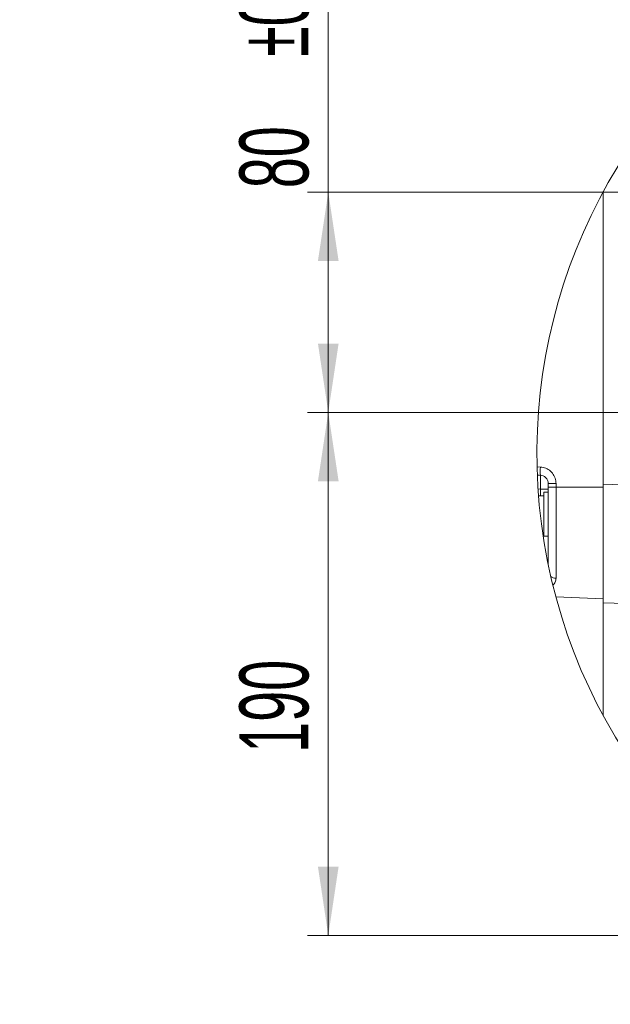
# Model space of a CAD drawing. Header units: millimetres. Extents: x 0 to 8410, y 0 to 5940.
# Tile 242 of 256: x 3220 to 3649, y 4769 to 5484. Entities that reach past the tile are written whole.
import ezdxf

# ---------------------------------------------------------------- set-up
doc = ezdxf.new("R2010")
doc.units = ezdxf.units.MM
doc.header["$LTSCALE"] = 10
doc.styles.add('SLDTEXTSTYLE0', font='TXT', dxfattribs={"width": 0.605})
doc.dimstyles.new('SLDDIMSTYLE15', dxfattribs={"dimtxt": 50, "dimasz": 50, "dimexe": 0, "dimexo": 0.0625, "dimgap": 12.5, "dimtad": 1, "dimtoh": 1, "dimdec": 1, "dimlfac": 0.5, "dimrnd": 1e-09, "dimzin": 12, "dimdsep": 46, "dimtxsty": 'SLDTEXTSTYLE0', "dimsah": 1, "dimcen": 0.09, "dimadec": 0, "dimazin": 0, "dimtfac": 1, "dimtofl": 0, "dimtmove": 0, "dimatfit": 3, "dimfxl": 1, "dimfrac": 2, "dimtolj": 1, "dimtzin": 12, "dimarcsym": 0})
doc.dimstyles.new('SLDDIMSTYLE17', dxfattribs={"dimtxt": 50, "dimasz": 50, "dimexe": 0, "dimexo": 0.0625, "dimgap": 12.5, "dimtad": 0, "dimtih": 1, "dimtoh": 1, "dimdec": 1, "dimlfac": 0.5, "dimrnd": 1e-09, "dimzin": 12, "dimdsep": 46, "dimtxsty": 'SLDTEXTSTYLE0', "dimblk1": 'NONE', "dimsah": 1, "dimcen": 0, "dimadec": 0, "dimazin": 0, "dimtfac": 1, "dimtmove": 0, "dimatfit": 3, "dimldrblk": 'NONE', "dimfxl": 1, "dimfrac": 2, "dimtolj": 1, "dimtzin": 12, "dimarcsym": 0})
doc.dimstyles.new('SLDDIMSTYLE18', dxfattribs={"dimtxt": 50, "dimasz": 50, "dimexe": 0, "dimexo": 0.0625, "dimgap": 12.5, "dimtad": 1, "dimtoh": 1, "dimdec": 1, "dimlfac": 0.5, "dimrnd": 1e-09, "dimzin": 12, "dimdsep": 46, "dimtxsty": 'SLDTEXTSTYLE0', "dimsah": 1, "dimcen": 0.09, "dimadec": 0, "dimazin": 0, "dimtol": 1, "dimtp": 0.3, "dimtm": 0.3, "dimtfac": 1, "dimtdec": 1, "dimtofl": 0, "dimtmove": 0, "dimatfit": 3, "dimfxl": 1, "dimfrac": 2, "dimtolj": 1, "dimarcsym": 0})

# ---------------------------------------------------------------- blocks, each defined once
blk = doc.blocks.new('*D58')
at = {"color": 7, "linetype": 'Continuous', "lineweight": 0}
for p, q in [((3776.07, 5199.03), (3429.43, 5199.03)), ((3444.43, 5199.03), (3444.43, 4819.03)), ((3996.07, 4819.03), (3429.43, 4819.03))]:
    blk.add_line(p, q, dxfattribs=at)
for points in [[(3444.43, 5199.03), (3436.93, 5149.03), (3451.93, 5149.03)], [(3444.43, 4819.03), (3451.93, 4869.03), (3436.93, 4869.03)]]:
    blk.add_solid(points, dxfattribs=at)
at = {"color": 7, "linetype": 'Continuous', "lineweight": 0, "insert": (3379.97, 4951.74), "char_height": 50, "attachment_point": 1, "rotation": 90, "style": 'SLDTEXTSTYLE0'}
blk.add_mtext('190', dxfattribs=at)
blk = doc.blocks.new('*D59')
at = {"color": 7, "linetype": 'Continuous', "lineweight": 0}
for p, q in [((3444.43, 5359.03), (3444.43, 5606.22)), ((3776.07, 5359.03), (3429.43, 5359.03)), ((3444.43, 5199.03), (3444.43, 5359.03)), ((3776.07, 5199.03), (3429.43, 5199.03))]:
    blk.add_line(p, q, dxfattribs=at)
for points in [[(3444.43, 5359.03), (3436.93, 5309.03), (3451.93, 5309.03)], [(3444.43, 5199.03), (3451.93, 5249.03), (3436.93, 5249.03)]]:
    blk.add_solid(points, dxfattribs=at)
at = {"color": 7, "linetype": 'Continuous', "lineweight": 0, "char_height": 50, "attachment_point": 1, "rotation": 90, "style": 'SLDTEXTSTYLE0'}
for s, insert in [('±0,3', (3379.97, 5457.22)), ('80', (3379.97, 5361.82))]:
    blk.add_mtext(s, dxfattribs=dict(at, insert=insert))
blk = doc.blocks.new('SW_SYMBOL_HOLE_DEPTH')
at = {"color": 0, "linetype": 'Continuous', "lineweight": 0}
for p, q in [((0, 8750), (8000, 8750)), ((4000, 8750), (4000, 750)), ((1000, 5550), (4000, 750)), ((7000, 5550), (4000, 750))]:
    blk.add_line(p, q, dxfattribs=at)
blk = doc.blocks.new('*D60')
at = {"color": 7, "linetype": 'Continuous', "lineweight": 0}
for p, q in [((3609.62, 5647.7), (3220.47, 5647.7)), ((3772.68, 5364.92), (3609.62, 5647.7)), ((3779.47, 5353.14), (3772.68, 5364.92))]:
    blk.add_line(p, q, dxfattribs=at)
blk.add_solid([(3772.68, 5364.92), (3754.2, 5411.98), (3741.2, 5404.49)], dxfattribs=at)
at = {"color": 7, "linetype": 'Continuous', "lineweight": 0, "xscale": 0.0064453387, "yscale": 0.0064453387, "zscale": 0.0064453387}
blk.add_blockref('SW_SYMBOL_HOLE_DEPTH', (3423.32, 5654.93), dxfattribs=at)
at = {"color": 7, "linetype": 'Continuous', "lineweight": 0, "char_height": 50, "attachment_point": 1, "style": 'SLDTEXTSTYLE0'}
for s, insert in [('2x M', (3236.34, 5712.16)), ('8', (3385.17, 5712.16)), ('16', (3492.38, 5712.29))]:
    blk.add_mtext(s, dxfattribs=dict(at, insert=insert))
blk = doc.blocks.new('_NONE')

msp = doc.modelspace()

# ---------------------------------------------------------------- linework, layer by layer
at = {"color": 7, "linetype": 'Continuous', "lineweight": 0}
for p, q in [((3644.072616, 5146.888201), (3644.072616, 5359.466856)), ((3598.386632, 5153.32598), (3596.130484, 5153.444235)), ((3604.072617, 5144.640272), (3604.072617, 5147.334282)), ((3604.072617, 5088.229959), (3604.072617, 5144.640272)), ((3644.072616, 5146.888201), (3644.072616, 5060.651844)), ((3600.872615, 5138.298099), (3597.009005, 5138.298099)), ((3604.072617, 5141.027992), (3600.872615, 5141.027992)), ((3600.872615, 5141.027992), (3600.872615, 5125.028079)), ((3600.872615, 5125.028079), (3600.872615, 5109.028046)), ((3599.94805, 5111.758058), (3600.872615, 5111.758058)), ((3600.872615, 5109.028046), (3604.072617, 5109.028046)), ((3644.072616, 5060.651844), (3644.072616, 4978.589242))]:
    msp.add_line(p, q, dxfattribs=at)
at = {"color": 8, "linetype": 'Continuous', "lineweight": 0}
for p, q in [((3595.941746, 5159.438794), (3598.386632, 5159.310524)), ((3598.386632, 5143.339698), (3596.646683, 5143.430893)), ((3604.072617, 5143.339698), (3598.386632, 5143.339698)), ((3598.386632, 5138.298099), (3598.386632, 5143.339698)), ((3609.758595, 5147.317951), (3609.758595, 5144.622033)), ((3609.758595, 5144.622033), (3644.072616, 5144.616549)), ((3609.758595, 5144.622033), (3609.758595, 5078.531926)), ((3609.574684, 5065.063064), (3644.072616, 5063.49725))]:
    msp.add_line(p, q, dxfattribs=at)
at = {"color": 8, "linetype": 'Continuous', "lineweight": 0, "flags": 128}
for points in [[(3604.072617, 5147.334282), (3604.180367, 5147.331183), (3604.499759, 5147.328203), (3605.01931, 5147.325461), (3605.720365, 5147.323077), (3606.577748, 5147.32105), (3607.560658, 5147.3195), (3608.633788, 5147.318428), (3609.758595, 5147.317951)], [(3644.072616, 5146.888201), (3657.457137, 5146.411364), (3670.842135, 5145.921533), (3684.227565, 5145.418589), (3697.613382, 5144.902651), (3710.999513, 5144.37372), (3724.385941, 5143.831675), (3737.772578, 5143.276756), (3751.159424, 5142.708843)], [(3600.872615, 5110.395496), (3600.584576, 5110.320156), (3600.170167, 5110.243146)], [(3707.500049, 5058.271115), (3699.571156, 5058.584874), (3691.642368, 5058.893983), (3683.713713, 5059.198563), (3675.785178, 5059.498494), (3667.856792, 5059.793775), (3659.928569, 5060.084407), (3652.000496, 5060.37039), (3644.072616, 5060.651844)]]:
    msp.add_lwpolyline(points, dxfattribs=at)
at = {"color": 7, "linetype": 'Continuous', "lineweight": 0}
msp.add_arc((3995.805343, 5169.02803), 399.978575, 130.867202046, 318.133346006, dxfattribs=at)
at = {"color": 8, "linetype": 'Continuous', "lineweight": 0}
for centre, radius, start, end in [((3627.087176, 5156.318252), 28.856107, 174.047938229, 185.952061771), ((3518.594462, 5148.332839), 79.948245, 356.419280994, 3.580719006), ((3608.382574, 5601.955383), 457.33542, 269.460033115, 270.172390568), ((3609.856697, 5085.514082), 6.982845, 235.666594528, 269.195020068)]:
    msp.add_arc(centre, radius, start, end, dxfattribs=at)
for points, knots in [([(3598.386632, 5159.310524), (3599.728263, 5159.106963), (3602.412263, 5158.699728), (3605.897216, 5156.438991), (3608.449465, 5153.248611), (3609.622587, 5150.005322), (3609.724614, 5147.989376), (3609.758595, 5147.317951)], [0, 0, 0, 0, 0.2222224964, 0.4445673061, 0.6668990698, 0.8890583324, 1, 1, 1, 1]), ([(3609.758595, 5078.531926), (3609.642834, 5077.529336), (3609.419713, 5075.596901), (3608.046169, 5074.226905), (3607.385249, 5073.567693)], [0, 0, 0, 0, 0.5188219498, 1, 1, 1, 1])]:
    msp.add_open_spline(points, degree=3, knots=knots, dxfattribs=at)
at = {"color": 7, "linetype": 'Continuous', "lineweight": 0}
msp.add_open_spline([(3604.072617, 5147.334282), (3604.055623, 5147.669738), (3604.004596, 5148.677006), (3603.417928, 5150.297562), (3602.14177, 5151.891591), (3600.39924, 5153.020875), (3599.057423, 5153.22429), (3598.386632, 5153.32598)], degree=3, knots=[0, 0, 0, 0, 0.1109001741, 0.3329976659, 0.5553194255, 0.777698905, 1, 1, 1, 1], dxfattribs=at)

# ---------------------------------------------------------------- dimensions: what is measured, and where the dimension line sits
dim = msp.add_diameter_dim_2p(p1=(3779.469416, 5353.13723), p2=(3772.675811, 5364.918865), text='2x M<>{\\fGDT;x}16', dimstyle='SLDDIMSTYLE17', override={"dimpost": '<>'}, dxfattribs=at)
dim.commit()
dim.dimension.update_dxf_attribs({"geometry": '*D60', "text_midpoint": (3402.540413, 5686.055847), "dimtype": 163})
for base, p2, dimstyle, picture, middle in [((3444.426935, 5359.028048), (3776.072613, 5359.028048), 'SLDDIMSTYLE18', '*D59', (3444.426935, 5476.079292)), ((3444.426935, 4819.028048), (3996.072613, 4819.028048), 'SLDDIMSTYLE15', '*D58', (3444.426935, 5009.028048))]:
    dim = msp.add_linear_dim(base=base, p1=(3776.072613, 5199.028048), p2=p2, angle=90, dimstyle=dimstyle, dxfattribs=at)
    dim.commit()
    dim.dimension.update_dxf_attribs({"geometry": picture, "text_midpoint": middle, "dimtype": 160})

doc.saveas('drawing.dxf')
